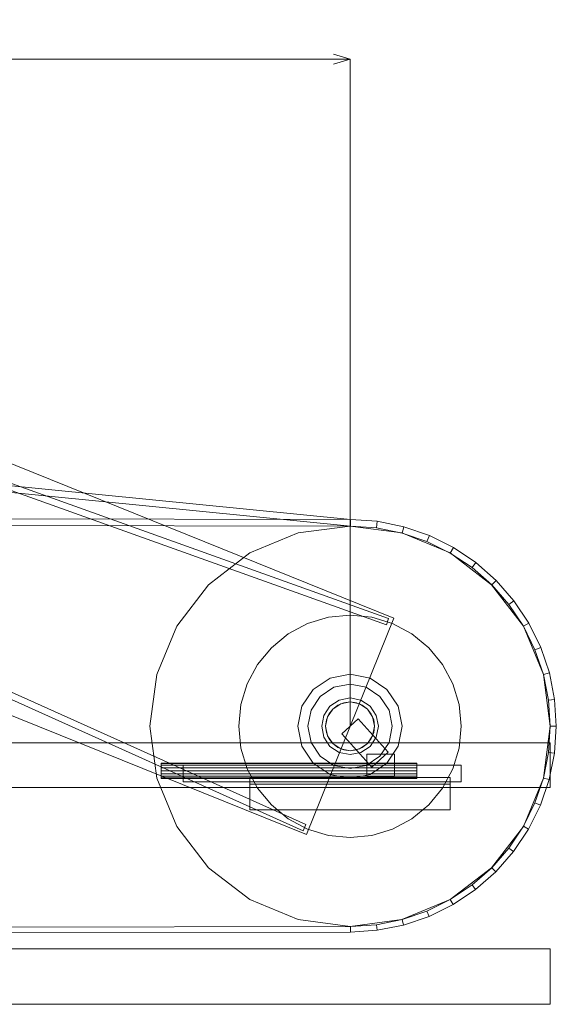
# Model space of a CAD drawing. Header units: millimetres. Extents: x -4738 to 65662, y -68080 to 6847.
# Tile 28 of 256: x 10178 to 10660, y -56250 to -55365. Entities that reach past the tile are written whole.
import ezdxf

# ---------------------------------------------------------------- set-up
doc = ezdxf.new("R2010")
doc.units = ezdxf.units.MM
doc.layers.add('COTAS_P', color=1, linetype='Continuous', lineweight=0)
doc.layers.add('R27_C10_CONJUNTO', color=7, linetype='Continuous', lineweight=0)
doc.dimstyles.new('R19_10', dxfattribs={"dimtxt": 25, "dimasz": 15, "dimexe": 15, "dimexo": 8, "dimgap": 10, "dimtad": 1, "dimtih": 1, "dimtoh": 1, "dimdsep": 46, "dimcen": 0.09, "dimadec": 0, "dimazin": 0, "dimtfac": 1, "dimtdec": 4, "dimtofl": 0, "dimtmove": 0, "dimatfit": 3, "dimfxl": 1, "dimtolj": 1, "dimtzin": 0, "dimarcsym": 0})

# ---------------------------------------------------------------- blocks, each defined once
blk = doc.blocks.new('DIM_R31_61')
at = {"layer": 'COTAS_P'}
for p, q in [((0, -55400), (15, -55395.5)), ((0, -56000), (0, -55400)), ((0, -55400), (10475, -55400)), ((0, -55400), (15, -55404.5)), ((10475, -55400), (10460, -55395.5)), ((10475, -55400), (10460, -55404.5)), ((10475, -56000), (10475, -55400))]:
    blk.add_line(p, q, dxfattribs=at)
blk.add_text('10475 P', height=25, dxfattribs=at).set_placement((5237.5, -55390))

msp = doc.modelspace()

# ---------------------------------------------------------------- linework, layer by layer
at = {"layer": 'R27_C10_CONJUNTO'}
for p, q in [((9584.267, -55527.619), (10514.267, -55902.619)), ((9566.211, -55565.678), (10509.678, -55903.013)), ((9564.19, -55571.328), (10507.657, -55908.663)), ((9519.128, -55682.443), (10432.701, -56093.914)), ((9521.592, -55676.972), (10435.165, -56088.443)), ((9505.733, -55722.381), (10435.733, -56097.381)), ((10475.288, -55814), (9770.116, -55744.08)), ((9770.106, -55750.08), (10475.278, -55820)), ((9770.009, -55812.909), (10475.288, -55814)), ((10475.288, -55814), (10475.278, -55820)), ((10475.288, -55814), (10499.534, -55815.667)), ((10498.748, -55821.573), (10499.534, -55815.667)), ((10499.534, -55815.667), (10523.35, -55820.48)), ((10475.278, -55820), (9770, -55818.909)), ((10428.413, -55826.133), (10385, -55844.115)), ((10475, -55820), (10428.413, -55826.133)), ((10521.587, -55826.133), (10475, -55820)), ((10498.748, -55821.573), (10475.278, -55820)), ((10521.811, -55826.194), (10498.748, -55821.573)), ((10565, -55844.115), (10521.587, -55826.133)), ((10521.811, -55826.194), (10523.35, -55820.48)), ((10544.076, -55833.782), (10521.811, -55826.194)), ((10523.35, -55820.48), (10546.33, -55828.357)), ((10544.076, -55833.782), (10546.33, -55828.357)), ((10565.161, -55844.208), (10544.076, -55833.782)), ((10546.33, -55828.357), (10568.083, -55839.159)), ((10385, -55844.115), (10347.721, -55872.721)), ((10602.279, -55872.721), (10565, -55844.115)), ((10565.161, -55844.208), (10568.083, -55839.159)), ((10584.706, -55857.295), (10565.161, -55844.208)), ((10568.083, -55839.159), (10588.236, -55852.704)), ((10584.706, -55857.295), (10588.236, -55852.704)), ((10588.236, -55852.704), (10606.447, -55868.757)), ((10602.378, -55872.819), (10584.706, -55857.295)), ((10602.378, -55872.819), (10606.447, -55868.757)), ((10606.447, -55868.757), (10622.405, -55887.043)), ((10347.721, -55872.721), (10319.115, -55910)), ((10630.885, -55910), (10602.279, -55872.721)), ((10617.874, -55890.515), (10602.378, -55872.819)), ((10617.874, -55890.515), (10622.405, -55887.043)), ((10622.405, -55887.043), (10635.84, -55907.25)), ((10630.931, -55910.08), (10617.874, -55890.515)), ((10514.267, -55902.619), (10435.733, -56097.381)), ((10436.732, -55907.612), (10455.491, -55901.921)), ((10455.491, -55901.921), (10475, -55900)), ((10475, -55900), (10494.509, -55901.921)), ((10494.509, -55901.921), (10513.268, -55907.612)), ((10509.678, -55903.013), (10507.657, -55908.663)), ((10319.115, -55910), (10301.133, -55953.413)), ((10419.443, -55916.853), (10436.732, -55907.612)), ((10513.268, -55907.612), (10530.557, -55916.853)), ((10648.867, -55953.413), (10630.885, -55910)), ((10630.931, -55910.08), (10635.84, -55907.25)), ((10641.325, -55931.181), (10630.931, -55910.08)), ((10635.84, -55907.25), (10646.523, -55929.031)), ((10404.289, -55929.289), (10419.443, -55916.853)), ((10530.557, -55916.853), (10545.711, -55929.289)), ((10391.853, -55944.443), (10404.289, -55929.289)), ((10545.711, -55929.289), (10558.147, -55944.443)), ((10641.325, -55931.181), (10646.523, -55929.031)), ((10648.879, -55953.457), (10641.325, -55931.181)), ((10646.523, -55929.031), (10654.272, -55952.014)), ((10382.612, -55961.732), (10391.853, -55944.443)), ((10558.147, -55944.443), (10567.388, -55961.732)), ((10301.133, -55953.413), (10295, -56000)), ((10295, -56000), (10301.133, -55953.413)), ((10457.014, -55956.578), (10441.766, -55966.766)), ((10475, -55953), (10457.014, -55956.578)), ((10492.986, -55956.578), (10475, -55953)), ((10508.234, -55966.766), (10492.986, -55956.578)), ((10655, -56000), (10648.867, -55953.413)), ((10648.879, -55953.457), (10654.272, -55952.014)), ((10653.463, -55976.528), (10648.879, -55953.457)), ((10654.272, -55952.014), (10658.957, -55975.806)), ((10376.921, -55980.491), (10382.612, -55961.732)), ((10441.766, -55966.766), (10431.578, -55982.014)), ((10460.458, -55964.893), (10448.13, -55973.13)), ((10475, -55962), (10460.458, -55964.893)), ((10489.542, -55964.893), (10475, -55962)), ((10501.87, -55973.13), (10489.542, -55964.893)), ((10518.422, -55982.014), (10508.234, -55966.766)), ((10567.388, -55961.732), (10573.079, -55980.491)), ((10448.13, -55973.13), (10439.893, -55985.458)), ((10465.242, -55976.441), (10456.969, -55981.969)), ((10475, -55974.5), (10465.242, -55976.441)), ((10484.758, -55976.441), (10475, -55974.5)), ((10493.031, -55981.969), (10484.758, -55976.441)), ((10510.107, -55985.458), (10501.87, -55973.13)), ((10653.463, -55976.528), (10658.957, -55975.806)), ((10655, -56000), (10653.463, -55976.528)), ((10658.957, -55975.806), (10660.5, -56000)), ((10375, -56000), (10376.921, -55980.491)), ((10376.921, -55980.491), (10375, -56000)), ((10431.578, -55982.014), (10428, -56000)), ((10439.893, -55985.458), (10437, -56000)), ((10437, -56000), (10439.893, -55985.458)), ((10456.969, -55981.969), (10451.441, -55990.242)), ((10459.444, -55984.444), (10454.675, -55991.581)), ((10455.947, -55989), (10459.444, -55984.444)), ((10466.581, -55979.675), (10459.444, -55984.444)), ((10459.444, -55984.444), (10464, -55980.947)), ((10464, -55980.947), (10469.306, -55978.75)), ((10475, -55978), (10466.581, -55979.675)), ((10469.306, -55978.75), (10475, -55978)), ((10483.419, -55979.675), (10475, -55978)), ((10475, -55978), (10480.694, -55978.75)), ((10480.694, -55978.75), (10486, -55980.947)), ((10490.556, -55984.444), (10483.419, -55979.675)), ((10486, -55980.947), (10490.556, -55984.444)), ((10495.325, -55991.581), (10490.556, -55984.444)), ((10490.556, -55984.444), (10494.053, -55989)), ((10498.559, -55990.242), (10493.031, -55981.969)), ((10513, -56000), (10510.107, -55985.458)), ((10510.107, -55985.458), (10513, -56000)), ((10522, -56000), (10518.422, -55982.014)), ((10518.422, -55982.014), (10522, -56000)), ((10573.079, -55980.491), (10575, -56000)), ((10451.441, -55990.242), (10449.5, -56000)), ((10454.675, -55991.581), (10453, -56000)), ((10453, -56000), (10454.675, -55991.581)), ((10453, -56000), (10453.75, -55994.306)), ((10453.75, -55994.306), (10455.947, -55989)), ((10482.433, -55993.31), (10467.567, -56006.69)), ((10509.433, -56023.31), (10482.433, -55993.31)), ((10494.053, -55989), (10496.25, -55994.306)), ((10497, -56000), (10495.325, -55991.581)), ((10495.325, -55991.581), (10497, -56000)), ((10496.25, -55994.306), (10497, -56000)), ((10500.5, -56000), (10498.559, -55990.242)), ((10500.5, -56000), (10498.559, -55990.242)), ((10295, -56000), (10301.133, -56046.587)), ((10301.133, -56046.587), (10295, -56000)), ((10376.921, -56019.509), (10375, -56000)), ((10375, -56000), (10376.921, -56019.509)), ((10428, -56000), (10431.578, -56017.986)), ((10437, -56000), (10439.893, -56014.542)), ((10439.893, -56014.542), (10437, -56000)), ((10449.5, -56000), (10451.441, -56009.758)), ((10453, -56000), (10454.675, -56008.419)), ((10454.675, -56008.419), (10453, -56000)), ((10453.75, -56005.694), (10453, -56000)), ((10495.325, -56008.419), (10497, -56000)), ((10497, -56000), (10495.325, -56008.419)), ((10497, -56000), (10496.25, -56005.694)), ((10498.559, -56009.758), (10500.5, -56000)), ((10498.559, -56009.758), (10500.5, -56000)), ((10510.107, -56014.542), (10513, -56000)), ((10513, -56000), (10510.107, -56014.542)), ((10518.422, -56017.986), (10522, -56000)), ((10522, -56000), (10518.422, -56017.986)), ((10575, -56000), (10573.079, -56019.509)), ((10648.867, -56046.587), (10655, -56000)), ((10653.463, -56023.472), (10655, -56000)), ((10655, -56000), (10660.5, -56000)), ((10660.5, -56000), (10658.875, -56024.183)), ((10451.441, -56009.758), (10456.969, -56018.031)), ((10455.947, -56011), (10453.75, -56005.694)), ((10454.675, -56008.419), (10459.444, -56015.556)), ((10459.444, -56015.556), (10455.947, -56011)), ((10494.567, -56036.69), (10467.567, -56006.69)), ((10490.556, -56015.556), (10495.325, -56008.419)), ((10494.053, -56011), (10490.556, -56015.556)), ((10493.031, -56018.031), (10498.559, -56009.758)), ((10496.25, -56005.694), (10494.053, -56011)), ((10120, -56015), (10655, -56015)), ((10382.612, -56038.268), (10376.921, -56019.509)), ((10431.578, -56017.986), (10441.766, -56033.234)), ((10439.893, -56014.542), (10448.13, -56026.87)), ((10456.969, -56018.031), (10465.242, -56023.559)), ((10459.444, -56015.556), (10466.581, -56020.325)), ((10464, -56019.053), (10459.444, -56015.556)), ((10469.306, -56021.25), (10464, -56019.053)), ((10466.581, -56020.325), (10475, -56022)), ((10475, -56022), (10469.306, -56021.25)), ((10475, -56022), (10483.419, -56020.325)), ((10480.694, -56021.25), (10475, -56022)), ((10486, -56019.053), (10480.694, -56021.25)), ((10483.419, -56020.325), (10490.556, -56015.556)), ((10484.758, -56023.559), (10493.031, -56018.031)), ((10490.556, -56015.556), (10486, -56019.053)), ((10501.87, -56026.87), (10510.107, -56014.542)), ((10508.234, -56033.234), (10518.422, -56017.986)), ((10573.079, -56019.509), (10567.388, -56038.268)), ((10655, -56015), (10655, -56055)), ((10448.13, -56026.87), (10460.458, -56035.107)), ((10465.242, -56023.559), (10475, -56025.5)), ((10475, -56025.5), (10484.758, -56023.559)), ((10489.542, -56035.107), (10501.87, -56026.87)), ((10490, -56025), (10515, -56025)), ((10490, -56025), (10490, -56045)), ((10509.433, -56023.31), (10494.567, -56036.69)), ((10515, -56045), (10515, -56025)), ((10648.879, -56046.543), (10653.463, -56023.472)), ((10653.463, -56023.472), (10658.875, -56024.183)), ((10658.875, -56024.183), (10654.111, -56047.943)), ((10305, -56033.533), (10305, -56033)), ((10305, -56033), (10535, -56033)), ((10305, -56035.05), (10305, -56033.533)), ((10305, -56033.533), (10535, -56033.533)), ((10305, -56037.321), (10305, -56035.05)), ((10305, -56035.05), (10535, -56035.05)), ((10305, -56040), (10305, -56037.321)), ((10305, -56037.321), (10535, -56037.321)), ((10325, -56035), (10575, -56035)), ((10325, -56035), (10325, -56050)), ((10391.853, -56055.557), (10382.612, -56038.268)), ((10441.766, -56033.234), (10457.014, -56043.422)), ((10460.458, -56035.107), (10475, -56038)), ((10475, -56038), (10489.542, -56035.107)), ((10492.986, -56043.422), (10508.234, -56033.234)), ((10535, -56033.533), (10535, -56033)), ((10535, -56035.05), (10535, -56033.533)), ((10535, -56037.321), (10535, -56035.05)), ((10535, -56040), (10535, -56037.321)), ((10567.388, -56038.268), (10558.147, -56055.557)), ((10575, -56050), (10575, -56035)), ((10301.133, -56046.587), (10319.115, -56090)), ((10305, -56042.679), (10305, -56040)), ((10535, -56040), (10305, -56040)), ((10305, -56042.679), (10305, -56044.95)), ((10305, -56042.679), (10535, -56042.679)), ((10305, -56044.95), (10305, -56046.467)), ((10305, -56044.95), (10535, -56044.95)), ((10305, -56046.467), (10305, -56047)), ((10305, -56046.467), (10535, -56046.467)), ((10305, -56047), (10535, -56047)), ((10385, -56046), (10565, -56046)), ((10385, -56046), (10385, -56052)), ((10457.014, -56043.422), (10475, -56047)), ((10475, -56047), (10492.986, -56043.422)), ((10490, -56045), (10515, -56045)), ((10535, -56040), (10535, -56042.679)), ((10535, -56042.679), (10535, -56044.95)), ((10535, -56044.95), (10535, -56046.467)), ((10535, -56046.467), (10535, -56047)), ((10565, -56052), (10565, -56046)), ((10630.885, -56090), (10648.867, -56046.587)), ((10641.325, -56068.819), (10648.879, -56046.543)), ((10654.111, -56047.943), (10646.292, -56070.874)), ((10648.879, -56046.543), (10654.111, -56047.943)), ((10120, -56055), (10655, -56055)), ((10325, -56050), (10575, -56050)), ((10385, -56050), (10565, -56050)), ((10385, -56050), (10385, -56075)), ((10385, -56052), (10565, -56052)), ((10404.289, -56070.711), (10391.853, -56055.557)), ((10558.147, -56055.557), (10545.711, -56070.711)), ((10565, -56075), (10565, -56050)), ((10385, -56075), (10565, -56075)), ((10419.443, -56083.147), (10404.289, -56070.711)), ((10545.711, -56070.711), (10530.557, -56083.147)), ((10630.931, -56089.92), (10641.325, -56068.819)), ((10646.292, -56070.874), (10635.551, -56092.584)), ((10641.325, -56068.819), (10646.292, -56070.874)), ((10436.732, -56092.388), (10419.443, -56083.147)), ((10530.557, -56083.147), (10513.268, -56092.388)), ((10319.115, -56090), (10347.721, -56127.279)), ((10435.165, -56088.443), (10432.701, -56093.914)), ((10455.491, -56098.079), (10436.732, -56092.388)), ((10513.268, -56092.388), (10494.509, -56098.079)), ((10602.279, -56127.279), (10630.885, -56090)), ((10617.874, -56109.485), (10630.931, -56089.92)), ((10635.551, -56092.584), (10622.074, -56112.704)), ((10630.931, -56089.92), (10635.551, -56092.584)), ((10475, -56100), (10455.491, -56098.079)), ((10494.509, -56098.079), (10475, -56100)), ((10602.378, -56127.181), (10617.874, -56109.485)), ((10617.874, -56109.485), (10622.074, -56112.704)), ((10622.074, -56112.704), (10606.093, -56130.89)), ((10347.721, -56127.279), (10385, -56155.885)), ((10565, -56155.885), (10602.279, -56127.279)), ((10584.706, -56142.705), (10602.378, -56127.181)), ((10602.378, -56127.181), (10606.093, -56130.89)), ((10606.093, -56130.89), (10587.88, -56146.834)), ((10565.161, -56155.792), (10584.706, -56142.705)), ((10584.706, -56142.705), (10587.88, -56146.834)), ((10587.88, -56146.834), (10567.749, -56160.263)), ((10385, -56155.885), (10428.413, -56173.867)), ((10521.587, -56173.867), (10565, -56155.885)), ((10544.076, -56166.218), (10565.161, -56155.792)), ((10567.749, -56160.263), (10546.043, -56170.951)), ((10565.161, -56155.792), (10567.749, -56160.263)), ((10521.811, -56173.806), (10544.076, -56166.218)), ((10546.043, -56170.951), (10523.133, -56178.715)), ((10544.076, -56166.218), (10546.043, -56170.951)), ((0.303, -56196.2), (10475.278, -56180)), ((10428.413, -56173.867), (10475, -56180)), ((10475, -56180), (10521.587, -56173.867)), ((10475.278, -56180), (10498.748, -56178.427)), ((10475.278, -56180), (10475.286, -56185)), ((10498.748, -56178.427), (10521.811, -56173.806)), ((10498.748, -56178.427), (10499.413, -56183.424)), ((10523.133, -56178.715), (10499.413, -56183.424)), ((10521.811, -56173.806), (10523.133, -56178.715)), ((0.311, -56201.2), (10475.286, -56185)), ((10499.413, -56183.424), (10475.286, -56185)), ((10120, -56200), (10655, -56200)), ((10655, -56200), (10655, -56250)), ((10120, -56250), (10655, -56250))]:
    msp.add_line(p, q, dxfattribs=at)

# ---------------------------------------------------------------- dimensions: what is measured, and where the dimension line sits
at = {"layer": 'COTAS_P'}
dim = msp.add_aligned_dim(p1=(0, -56000), p2=(10475, -56000), distance=600, text='<> P', dimstyle='R19_10', dxfattribs=at)
dim.commit()
dim.dimension.update_dxf_attribs({"geometry": 'DIM_R31_61', "text_midpoint": (5237.5, -55400)})

doc.saveas('drawing.dxf')
